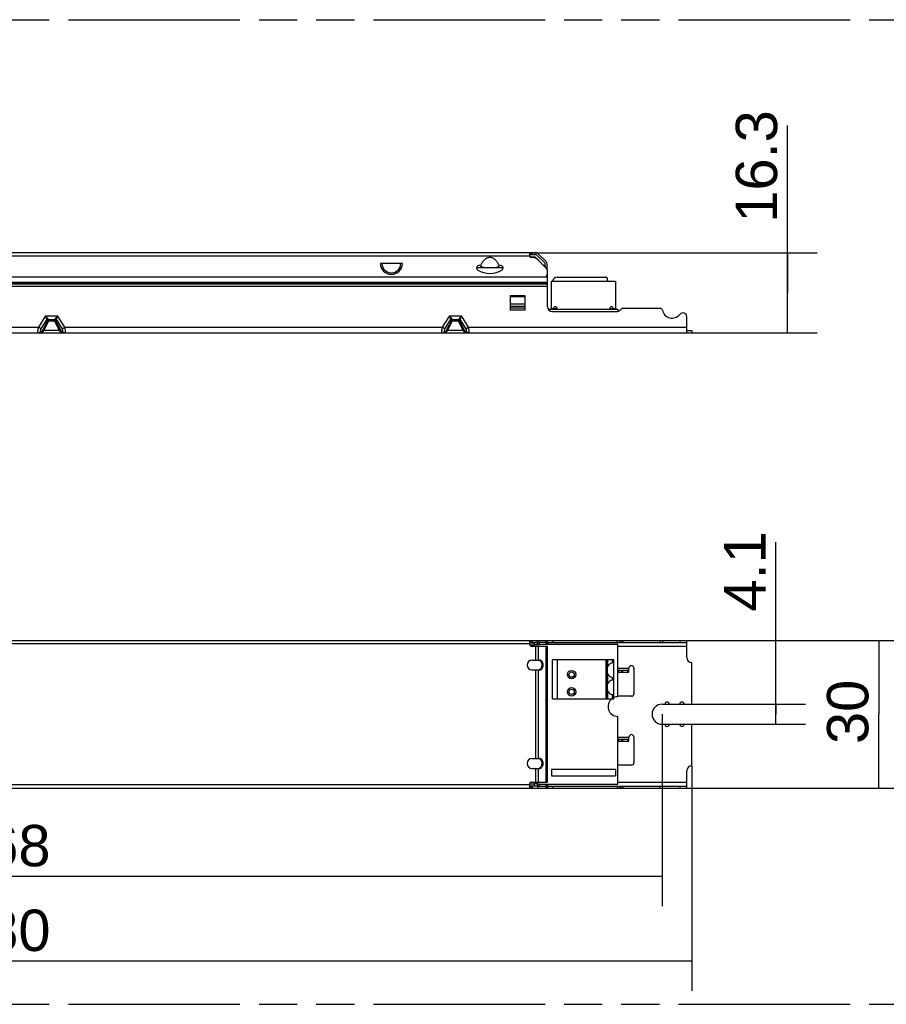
# Model space of a CAD drawing. Header units: millimetres. Extents: x 0 to 210, y 0 to 297.
# Tile 4 of 11: x 94 to 138, y 133 to 183. Entities that reach past the tile are written whole.
import ezdxf
from ezdxf.enums import TextEntityAlignment as Align

# ---------------------------------------------------------------- set-up
doc = ezdxf.new("R2010")
doc.units = ezdxf.units.MM
doc.header["$LTSCALE"] = 19.36
doc.linetypes.add('PHANTOM', pattern=[0.8, 0.45, -0.05, 0.1, -0.05, 0.1, -0.05])
doc.layers.get('0').update_dxf_attribs({"linetype": 'CONTINUOUS'})
doc.layers.add('DEFAULT_3', color=7, linetype='PHANTOM')
doc.layers.add('Z_DIM_2D', color=7, linetype='CONTINUOUS')
doc.styles.add('TEXTSTYLE_3', font='helveticaneueltw1g-ltcn.otf')
doc.dimstyles.new('DIMSTYLE_1', dxfattribs={"dimtxt": 2.1, "dimasz": 3.5, "dimexe": 1.5, "dimexo": 0, "dimgap": 0.525, "dimtad": 1, "dimdec": 3, "dimlfac": 4, "dimdsep": 46, "dimtxsty": 'TEXTSTYLE_3', "dimblk": '_FILLED', "dimblk1": '_FILLED', "dimblk2": '_FILLED', "dimcen": 0.09, "dimclrt": 5, "dimadec": 3, "dimazin": 2, "dimtp": 0.5, "dimtm": 0.5, "dimtfac": 1, "dimtdec": 3, "dimtofl": 0, "dimtmove": 0, "dimatfit": 3, "dimldrblk": '_FILLED', "dimfxl": 0, "dimtolj": 1, "dimarcsym": 0})
doc.dimstyles.new('DIMSTYLE_2', dxfattribs={"dimtxt": 2.1, "dimasz": 3.5, "dimexe": 1.5, "dimexo": 0, "dimgap": 0.525, "dimtad": 1, "dimdec": 3, "dimlfac": 4, "dimdsep": 46, "dimtxsty": 'TEXTSTYLE_3', "dimblk": '_FILLED', "dimblk1": '_FILLED', "dimblk2": '_FILLED', "dimcen": 0.09, "dimclrt": 5, "dimadec": 3, "dimazin": 2, "dimtp": 0.2, "dimtm": 0.2, "dimtfac": 1, "dimtdec": 3, "dimtofl": 0, "dimtmove": 0, "dimatfit": 3, "dimldrblk": '_FILLED', "dimfxl": 0, "dimtolj": 1, "dimarcsym": 0})
doc.dimstyles.new('DIMSTYLE_3', dxfattribs={"dimtxt": 2.1, "dimasz": 3.5, "dimexe": 1.5, "dimexo": 0, "dimgap": 0.525, "dimtad": 1, "dimdec": 3, "dimlfac": 4, "dimdsep": 46, "dimtxsty": 'TEXTSTYLE_3', "dimblk": '_FILLED', "dimblk1": '_FILLED', "dimblk2": '_FILLED', "dimcen": 0.09, "dimclrt": 5, "dimadec": 3, "dimazin": 2, "dimtp": 0.1, "dimtm": 0.1, "dimtfac": 1, "dimtdec": 3, "dimtofl": 0, "dimtmove": 0, "dimatfit": 3, "dimldrblk": '_FILLED', "dimfxl": 0, "dimtolj": 1, "dimarcsym": 0})

# ---------------------------------------------------------------- blocks, each defined once
blk = doc.blocks.new('*D2')
at = {"layer": 'Z_DIM_2D', "color": 2, "linetype": 'Continuous', "transparency": 16777216}
for p, q in [((58.241, 144.785), (58.241, 133.363)), ((128.241, 144.785), (128.241, 133.363)), ((58.241, 134.863), (93.241, 134.863)), ((128.241, 134.863), (93.241, 134.863))]:
    blk.add_line(p, q, dxfattribs=at)
at = {"layer": 'Z_DIM_2D', "color": 5, "linetype": 'Continuous', "transparency": 16777216, "style": 'TEXTSTYLE_3'}
blk.add_text('280', height=2.1, dxfattribs=at).set_placement((93.241, 135.388), align=Align.CENTER)
blk = doc.blocks.new('_FILLED')
at = {"color": 0, "linetype": 'ByBlock'}
blk.add_solid([(0, 0), (-1, 0.125), (-1, -0.125)], dxfattribs=at)
blk = doc.blocks.new('_NONE')
blk = doc.blocks.new('*D3')
at = {"layer": 'Z_DIM_2D', "color": 2, "linetype": 'Continuous', "transparency": 16777216}
for p, q in [((59.741, 147.41), (59.741, 137.664)), ((126.741, 147.41), (126.741, 137.664)), ((59.741, 139.164), (93.241, 139.164)), ((126.741, 139.164), (93.241, 139.164))]:
    blk.add_line(p, q, dxfattribs=at)
at = {"layer": 'Z_DIM_2D', "color": 5, "linetype": 'Continuous', "transparency": 16777216, "style": 'TEXTSTYLE_3'}
blk.add_text('268', height=2.1, dxfattribs=at).set_placement((93.241, 139.689), align=Align.CENTER)
blk = doc.blocks.new('*D4')
at = {"layer": 'Z_DIM_2D', "color": 2, "linetype": 'Continuous', "transparency": 16777216}
for p, q in [((127.634, 151.16), (139.231, 151.16)), ((137.731, 151.16), (137.731, 147.41)), ((137.731, 143.66), (137.731, 147.41)), ((127.634, 143.66), (139.231, 143.66))]:
    blk.add_line(p, q, dxfattribs=at)
at = {"layer": 'Z_DIM_2D', "color": 5, "linetype": 'Continuous', "transparency": 16777216, "style": 'TEXTSTYLE_3'}
blk.add_text('30', height=2.1, rotation=90, dxfattribs=at).set_placement((137.206, 147.53), align=Align.CENTER)
blk = doc.blocks.new('*D5')
at = {"layer": 'Z_DIM_2D', "color": 2, "linetype": 'Continuous', "transparency": 16777216}
for p, q in [((133.1, 168.812), (133.1, 177.308)), ((120.016, 170.849), (134.6, 170.849)), ((133.1, 170.849), (133.1, 168.812)), ((133.1, 166.774), (133.1, 168.812)), ((127.991, 166.774), (134.6, 166.774))]:
    blk.add_line(p, q, dxfattribs=at)
at = {"layer": 'Z_DIM_2D', "color": 5, "linetype": 'Continuous', "transparency": 16777216, "style": 'TEXTSTYLE_3'}
blk.add_text('16.3', height=2.1, rotation=90, dxfattribs=at).set_placement((132.575, 172.372))
blk = doc.blocks.new('*D6')
at = {"layer": 'Z_DIM_2D', "color": 2, "linetype": 'Continuous', "transparency": 16777216}
for p, q in [((132.51, 147.41), (132.51, 156.151)), ((128.241, 147.923), (134.01, 147.923)), ((132.51, 147.923), (132.51, 147.41)), ((132.51, 146.898), (132.51, 147.41)), ((128.241, 146.898), (134.01, 146.898))]:
    blk.add_line(p, q, dxfattribs=at)
at = {"layer": 'Z_DIM_2D', "color": 5, "linetype": 'Continuous', "transparency": 16777216, "style": 'TEXTSTYLE_3'}
blk.add_text('4.1', height=2.1, rotation=90, dxfattribs=at).set_placement((131.985, 152.625))

msp = doc.modelspace()

# ---------------------------------------------------------------- linework, layer by layer
at = {"color": 6, "linetype": 'Continuous'}
for p, q in [((66.15966, 170.8495), (120.32253, 170.8495)), ((120.01609, 170.6745), (120.01609, 170.8495)), ((120.01609, 170.7495), (120.32253, 170.7495)), ((120.15041, 170.5995), (120.09109, 170.5995)), ((120.37556, 170.72753), (120.77734, 170.32575)), ((120.44627, 170.79824), (120.84805, 170.39646)), ((113.54787, 170.2995), (112.43432, 170.2995)), ((117.50614, 170.18277), (117.50071, 170.18578)), ((117.51764, 170.17588), (117.50607, 170.18264)), ((118.47612, 170.18264), (118.46461, 170.17592)), ((118.48162, 170.18579), (118.47612, 170.18264)), ((118.48165, 170.18565), (118.47612, 170.18264)), ((120.43325, 170.48234), (120.87216, 170.04343)), ((120.79931, 170.12321), (120.79931, 170.27272)), ((120.89931, 170.00611), (120.89931, 170.27272)), ((120.81609, 169.5995), (65.66609, 169.5995)), ((120.91609, 169.7995), (120.91609, 169.93737)), ((65.56609, 151.16029), (120.91609, 151.16029)), ((120.01609, 150.93529), (120.01609, 151.16029)), ((120.01609, 151.06029), (120.49692, 151.06029)), ((120.85941, 151.06029), (120.91609, 151.06029)), ((120.91609, 151.16029), (120.91609, 151.06029)), ((120.09109, 150.86029), (120.89931, 150.86029)), ((120.89931, 150.86029), (120.89931, 143.96029)), ((120.12859, 150.16029), (120.52127, 150.16029)), ((120.12859, 149.66029), (120.52127, 149.66029)), ((120.12859, 145.16029), (120.52127, 145.16029)), ((120.12859, 144.66029), (120.52127, 144.66029)), ((65.56609, 143.66029), (120.91609, 143.66029)), ((120.01609, 143.66029), (120.01609, 143.88529)), ((120.49692, 143.76029), (120.01609, 143.76029)), ((120.09109, 143.96029), (120.89931, 143.96029)), ((120.91609, 143.76029), (120.89706, 143.76029)), ((120.91609, 143.76029), (120.91609, 143.66029))]:
    msp.add_line(p, q, dxfattribs=at)
at = {"color": 9, "linetype": 'Continuous'}
for p, q in [((120.01609, 170.6745), (66.46609, 170.6745)), ((120.09109, 170.8495), (120.09109, 170.7495)), ((120.47257, 170.44302), (120.48581, 170.44302)), ((120.49692, 170.42559), (120.49, 170.42559)), ((65.56609, 169.3495), (120.91609, 169.3495)), ((120.91609, 169.27879), (65.56609, 169.27879)), ((65.56609, 169.26666), (120.91609, 169.26666)), ((120.91609, 169.12524), (65.56609, 169.12524)), ((119.01609, 168.6745), (119.76609, 168.6745)), ((119.76609, 168.6098), (119.01609, 168.6098)), ((119.01609, 168.24263), (119.76609, 168.24263)), ((119.76609, 168.1195), (119.01609, 168.1195)), ((119.01609, 168.0445), (119.76609, 168.0445)), ((95.43447, 167.637), (95.07338, 167.0745)), ((95.43447, 167.637), (96.04772, 167.637)), ((95.57321, 167.47542), (95.43447, 167.637)), ((95.43447, 167.637), (95.4955, 167.43296)), ((96.04772, 167.637), (95.90898, 167.47542)), ((95.98668, 167.43296), (96.04772, 167.637)), ((96.40881, 167.0745), (96.04772, 167.637)), ((115.93447, 167.637), (115.57338, 167.0745)), ((115.93447, 167.637), (116.54772, 167.637)), ((116.07321, 167.47542), (115.93447, 167.637)), ((115.93447, 167.637), (115.9955, 167.43296)), ((116.54772, 167.637), (116.40898, 167.47542)), ((116.48668, 167.43296), (116.54772, 167.637)), ((116.90881, 167.0745), (116.54772, 167.637)), ((119.76609, 167.9245), (119.01609, 167.9245)), ((70.90881, 167.0745), (95.07338, 167.0745)), ((95.20936, 166.98721), (95.07338, 167.0745)), ((95.20936, 166.98721), (95.4955, 167.43296)), ((95.53711, 167.40597), (95.29062, 166.9222)), ((95.34889, 166.9042), (95.59534, 167.38788)), ((95.53415, 167.41188), (95.53969, 167.41188)), ((95.59534, 167.38788), (95.88685, 167.38788)), ((95.61139, 167.462), (95.60622, 167.46172)), ((95.87079, 167.462), (95.87182, 167.46172)), ((95.88685, 167.38788), (96.13329, 166.90421)), ((95.9425, 167.41188), (95.94803, 167.41188)), ((95.94512, 167.40588), (96.19157, 166.9222)), ((95.98668, 167.43296), (96.27283, 166.98721)), ((96.27283, 166.98721), (96.40881, 167.0745)), ((96.40881, 167.0745), (115.57338, 167.0745)), ((115.70936, 166.98721), (115.57338, 167.0745)), ((115.70936, 166.98721), (115.9955, 167.43296)), ((116.03711, 167.40597), (115.79062, 166.9222)), ((115.84889, 166.9042), (116.09534, 167.38788)), ((116.03415, 167.41188), (116.03969, 167.41188)), ((116.09534, 167.38788), (116.38685, 167.38788)), ((116.11139, 167.462), (116.10622, 167.46172)), ((116.37079, 167.462), (116.37182, 167.46172)), ((116.38685, 167.38788), (116.63329, 166.90421)), ((116.4425, 167.41188), (116.44803, 167.41188)), ((116.44512, 167.40588), (116.69157, 166.9222)), ((116.48668, 167.43296), (116.77283, 166.98721)), ((116.77283, 166.98721), (116.90881, 167.0745)), ((116.90881, 167.0745), (127.99109, 167.0745)), ((95.19089, 166.86221), (95.26436, 166.86221)), ((96.13329, 166.90421), (95.34889, 166.9042)), ((96.2913, 166.86221), (96.21782, 166.86223)), ((115.69089, 166.86221), (115.76436, 166.86221)), ((116.63329, 166.90421), (115.84889, 166.9042)), ((116.7913, 166.86221), (116.71782, 166.86223)), ((120.09109, 151.16029), (120.09109, 151.06029)), ((120.15041, 151.06029), (120.15041, 151.16029)), ((120.38754, 151.05097), (120.38754, 150.95135)), ((120.43325, 151.16029), (120.43325, 151.06029)), ((120.84287, 150.96029), (120.84287, 151.06029)), ((120.87216, 151.06029), (120.87216, 151.16029)), ((121.16609, 151.16029), (121.16609, 151.06029)), ((124.47682, 151.06029), (124.47682, 151.16029)), ((124.56521, 151.16029), (124.56521, 151.06029)), ((124.65448, 151.06029), (124.65448, 151.16029)), ((124.74287, 151.16029), (124.74287, 151.06029)), ((126.62872, 151.06029), (126.62872, 151.16029)), ((126.7512, 151.16029), (126.7512, 151.06029)), ((127.63395, 151.16029), (127.63395, 151.06029)), ((120.01609, 150.98529), (66.46609, 150.98529)), ((120.32253, 150.16029), (120.32253, 150.86029)), ((120.44627, 150.86029), (120.44627, 150.16029)), ((120.84805, 143.96029), (120.84805, 150.86029)), ((124.49109, 150.86029), (127.99109, 150.86029)), ((121.41609, 150.17279), (121.41609, 148.19779)), ((123.89109, 148.19779), (123.89109, 150.17279)), ((123.96306, 150.17279), (123.96306, 149.8295)), ((124.21787, 150.01557), (124.21787, 150.17279)), ((120.32253, 145.16029), (120.32253, 149.66029)), ((120.44627, 149.66029), (120.44627, 145.16029)), ((124.49109, 149.74779), (125.05359, 149.74779)), ((124.68417, 149.54779), (124.68417, 149.64779)), ((124.72948, 149.64779), (124.72948, 149.54779)), ((125.00359, 149.54779), (125.00359, 149.64779)), ((123.96306, 149.46608), (123.96306, 148.9545)), ((124.21787, 149.14057), (124.21787, 149.28001)), ((123.96306, 148.59108), (123.96306, 148.19779)), ((124.21787, 148.19779), (124.21787, 148.40501)), ((124.49109, 146.24779), (125.05359, 146.24779)), ((124.68417, 146.04779), (124.68417, 146.14779)), ((124.72948, 146.14779), (124.72948, 146.04779)), ((125.00359, 146.04779), (125.00359, 146.14779)), ((120.32253, 143.96029), (120.32253, 144.66029)), ((120.44627, 144.66029), (120.44627, 143.96029)), ((66.46609, 143.83529), (120.01609, 143.83529)), ((120.09109, 143.76029), (120.09109, 143.66029)), ((120.15041, 143.66029), (120.15041, 143.76029)), ((120.38754, 143.86924), (120.38754, 143.76962)), ((120.43325, 143.76029), (120.43325, 143.66029)), ((120.84287, 143.76029), (120.84287, 143.86029)), ((120.87216, 143.66029), (120.87216, 143.76029)), ((121.16609, 143.76029), (121.16609, 143.66029)), ((124.47682, 143.66029), (124.47682, 143.76029)), ((124.49109, 143.96029), (127.99109, 143.96029)), ((124.56521, 143.76029), (124.56521, 143.66029)), ((124.65448, 143.66029), (124.65448, 143.76029)), ((124.74287, 143.76029), (124.74287, 143.66029)), ((126.62872, 143.66029), (126.62872, 143.76029)), ((126.7512, 143.66029), (126.7512, 143.76029)), ((127.63395, 143.76029), (127.63395, 143.66029))]:
    msp.add_line(p, q, dxfattribs=at)
at = {"color": 7, "linetype": 'Continuous'}
for p, q in [((120.02615, 170.637), (120.25193, 170.637)), ((120.38754, 170.54092), (120.48581, 170.44302)), ((117.31843, 170.0995), (118.66377, 170.0995)), ((120.48581, 170.44302), (120.49692, 170.42559)), ((120.49692, 170.42559), (120.84287, 170.07964)), ((120.91609, 168.112), (120.91609, 169.7995)), ((121.41609, 169.5995), (123.89109, 169.5995)), ((123.94109, 169.5495), (123.94109, 169.48057)), ((121.11609, 169.3995), (124.3661, 169.3995)), ((121.11609, 167.9995), (121.11609, 169.3995)), ((123.96306, 169.42753), (123.99109, 169.3995)), ((124.3661, 169.3995), (124.3661, 167.9995)), ((119.01609, 168.6745), (119.01609, 167.9245)), ((119.76609, 168.6745), (119.76609, 167.9245)), ((124.74287, 168.0245), (126.62872, 168.0245)), ((120.9499, 167.987), (124.49109, 167.987)), ((121.41609, 167.9995), (121.11609, 167.9995)), ((121.16609, 167.862), (124.47682, 167.862)), ((121.41609, 167.987), (121.41609, 167.9995)), ((124.3661, 167.9995), (124.06609, 167.9995)), ((124.06609, 167.9995), (124.06609, 167.987)), ((124.49109, 167.987), (124.49109, 167.862)), ((124.56521, 167.89861), (124.65448, 167.98789)), ((127.99109, 166.7745), (127.99109, 167.59149)), ((95.61139, 167.462), (95.87079, 167.462)), ((116.11139, 167.462), (116.37079, 167.462)), ((58.24109, 166.7745), (128.24109, 166.7745)), ((128.24109, 166.8745), (127.99109, 166.8745)), ((128.24109, 166.8745), (128.24109, 166.7745)), ((120.01609, 151.04256), (120.25193, 151.04256)), ((120.25193, 150.94294), (120.25193, 151.04256)), ((120.48581, 151.05953), (120.38754, 151.05097)), ((120.48581, 150.95991), (120.48581, 151.05953)), ((120.85941, 151.06029), (120.49692, 151.06029)), ((120.49692, 151.06029), (120.49692, 150.96029)), ((120.91609, 151.16029), (127.99109, 151.16029)), ((120.91609, 151.06029), (127.99109, 151.06029)), ((120.91609, 151.06029), (120.91609, 150.96029)), ((127.99109, 150.28529), (127.99109, 151.16029)), ((120.01609, 150.94294), (120.25193, 150.94294)), ((120.38754, 150.95135), (120.48581, 150.95991)), ((120.48581, 150.96029), (124.49109, 150.96029)), ((124.49109, 148.29779), (124.49109, 150.96029)), ((124.29109, 150.17279), (121.16609, 150.17279)), ((121.16609, 148.19779), (121.16609, 150.17279)), ((123.94109, 150.17279), (123.94109, 148.19779)), ((124.29109, 148.19779), (124.29109, 150.17279)), ((128.24109, 147.92279), (128.24109, 150.03529)), ((124.49109, 149.64779), (125.05359, 149.64779)), ((124.49109, 149.54779), (125.05359, 149.54779)), ((124.52859, 149.64779), (124.52859, 149.54779)), ((125.05359, 149.54779), (125.05359, 149.74779)), ((125.30359, 149.74779), (125.30359, 148.44779)), ((121.16609, 148.19779), (124.29109, 148.19779)), ((125.17859, 148.32279), (124.49109, 148.32279)), ((126.74109, 147.92279), (128.24109, 147.92279)), ((124.49109, 143.86029), (124.49109, 147.29779)), ((126.74109, 146.89779), (128.24109, 146.89779)), ((128.24109, 144.78529), (128.24109, 146.89779)), ((124.49109, 146.14779), (125.05359, 146.14779)), ((124.49109, 146.04779), (125.05359, 146.04779)), ((124.52859, 146.14779), (124.52859, 146.04779)), ((125.05359, 146.04779), (125.05359, 146.24779)), ((125.30359, 146.24779), (125.30359, 144.94779)), ((124.3661, 144.61059), (121.11609, 144.61059)), ((121.11609, 144.61059), (121.11609, 144.28499)), ((124.3661, 144.61059), (124.3661, 144.28499)), ((125.17859, 144.82279), (124.49109, 144.82279)), ((127.99109, 143.66029), (127.99109, 144.53529)), ((121.11609, 144.28499), (124.3661, 144.28499)), ((120.01609, 143.87764), (120.25193, 143.87764)), ((120.01609, 143.77802), (120.25193, 143.77802)), ((120.25193, 143.77802), (120.25193, 143.87764)), ((120.48581, 143.86067), (120.38754, 143.86924)), ((120.38754, 143.76962), (120.48581, 143.76105)), ((120.48581, 143.76105), (120.48581, 143.86067)), ((120.48581, 143.86029), (124.49109, 143.86029)), ((120.49692, 143.86029), (120.49692, 143.76029)), ((120.49692, 143.76029), (120.89706, 143.76029)), ((120.91609, 143.86029), (120.91609, 143.76029)), ((120.91609, 143.76029), (127.99109, 143.76029)), ((120.91609, 143.66029), (127.99109, 143.66029))]:
    msp.add_line(p, q, dxfattribs=at)
for centre, radius in [((122.14109, 149.42279), 0.2125), ((122.14109, 149.42279), 0.1375), ((122.14109, 148.54779), 0.2125), ((122.14109, 148.54779), 0.1375)]:
    msp.add_circle(centre, radius, dxfattribs=at)
at = {"color": 6, "linetype": 'Continuous'}
for centre, radius, start, end in [((120.09109, 170.6745), 0.075, 180, 270), ((120.15041, 170.1995), 0.4, 45, 90), ((120.32253, 170.6745), 0.175, 45, 90), ((120.32253, 170.6745), 0.075, 45, 90), ((117.44109, 170.07585), 0.125, 80.135822, 239.228403), ((117.4408, 170.07442), 0.12646, 73.226738, 80.119088), ((117.43999, 170.07197), 0.12904, 64.168833, 73.19646), ((117.43942, 170.07069), 0.13044, 61.960612, 64.184286), ((117.99128, 171.00001), 0.95054, 240.113145, 251.328664), ((117.99114, 170.99945), 0.94994, 288.668991, 299.895936), ((118.54109, 170.07585), 0.125, 318.68872, 118.395872), ((120.72431, 170.27272), 0.075, 0, 45), ((120.72431, 170.27272), 0.175, 0, 45), ((120.76609, 169.93737), 0.15, 0, 45), ((117.99109, 170.9995), 1.2, 239.227675, 300.808561), ((118.53955, 170.07741), 0.12719, 301.352061, 318.619703), ((120.66609, 169.7995), 0.25, 306.869898, 359.999973), ((120.09109, 150.93529), 0.075, 180, 270), ((120.12859, 149.91029), 0.25, 90, 270), ((120.44983, 150.03024), 0.13011, 73.243965, 81.459434), ((120.12859, 144.91029), 0.25, 90, 270), ((120.44983, 145.03024), 0.13011, 73.243965, 81.459434), ((120.09109, 143.88529), 0.075, 90, 180)]:
    msp.add_arc(centre, radius, start, end, dxfattribs=at)
at = {"color": 7, "linetype": 'Continuous'}
for centre, radius, start, end in [((120.03269, 170.18382), 0.50343, 45.18115, 64.183133), ((120.66609, 169.90287), 0.25, 33.502394, 45), ((121.41609, 169.3495), 0.25, 90, 168.461557), ((123.89109, 169.5495), 0.05, 0, 90), ((124.01609, 169.48057), 0.075, 180, 225), ((121.16609, 168.112), 0.25, 180, 270), ((121.31609, 167.9995), 0.1, 0, 180), ((124.16609, 167.9995), 0.1, 0, 180), ((124.74287, 167.8995), 0.125, 90, 135), ((126.62872, 167.8995), 0.125, 11.536959, 90), ((124.47682, 167.987), 0.125, 270, 315), ((127.24109, 168.0245), 0.5, 191.536959, 321.786789), ((127.79109, 167.59149), 0.2, 0, 141.786789), ((120.49696, 150.97833), 0.08197, 90.02283, 97.813928), ((120.49693, 150.79763), 0.16266, 90.003029, 93.919937), ((128.24109, 150.28529), 0.25, 180, 270), ((125.17859, 149.74779), 0.125, 0, 180), ((124.4911, 147.79779), 0.5, 127.025736, 269.999652), ((124.4911, 147.79779), 0.5, 90.000348, 113.599991), ((125.17859, 148.44779), 0.125, 270, 360), ((126.99109, 147.92279), 0.10711, 0, 180), ((127.74109, 147.92279), 0.10711, 0, 180), ((126.74109, 147.41029), 0.5125, 90, 270), ((126.99109, 146.89779), 0.10711, 180, 360), ((127.74109, 146.89779), 0.10711, 180, 360), ((125.17859, 146.24779), 0.125, 0, 180), ((125.17859, 144.94779), 0.125, 270, 360), ((128.24109, 144.53529), 0.25, 90, 180), ((120.49693, 144.02295), 0.16266, 266.080063, 269.996971), ((120.49696, 143.84226), 0.08197, 262.186072, 269.97717)]:
    msp.add_arc(centre, radius, start, end, dxfattribs=at)
at = {"color": 9, "linetype": 'Continuous'}
for centre, radius, start, end in [((112.99109, 170.2995), 0.55678, 180, 360), ((112.99109, 170.2995), 0.47724, 180, 360), ((94.95235, 167.47037), 0.64826, 352.689654, 354.823442), ((95.61132, 167.39567), 0.06633, 94.362275, 103.727517), ((95.60837, 167.40763), 0.05422, 87.789508, 92.209638), ((95.8738, 167.4081), 0.05375, 87.823362, 92.226507), ((115.45235, 167.47037), 0.64826, 352.689654, 354.823442), ((116.11132, 167.39567), 0.06633, 94.362275, 103.727517), ((116.10837, 167.40763), 0.05422, 87.789508, 92.209638), ((116.3738, 167.4081), 0.05375, 87.823362, 92.226507)]:
    msp.add_arc(centre, radius, start, end, dxfattribs=at)
at = {"color": 7, "linetype": 'Continuous'}
for centre, major_axis, start_param, end_param in [((124.29109, 149.64779), (0.375, 0), 1.76732106, 2.63572566), ((124.29109, 149.64779), (0.375, 0), -2.63572566, -1.76732106), ((124.29109, 148.77279), (0, 0.375), 0.19652473, 1.06492934), ((124.29109, 148.77279), (0.375, 0), -2.63572566, -1.76732106)]:
    msp.add_ellipse(centre, major_axis=major_axis, ratio=1, start_param=start_param, end_param=end_param, dxfattribs=at)
at = {"color": 6, "linetype": 'Continuous'}
for points, knots in [([(118.47612, 170.18264), (118.45105, 170.23293), (118.39561, 170.33101), (118.29146, 170.46429), (118.15926, 170.57155), (117.99117, 170.61969), (117.82306, 170.57163), (117.69084, 170.4644), (117.58666, 170.33114), (117.5312, 170.23306), (117.50614, 170.18277)], [0, 0, 0, 0, 0.12540247, 0.25071018, 0.37571234, 0.50000094, 0.62428866, 0.74928995, 0.87459676, 1, 1, 1, 1]), ([(120.48734, 150.15482), (120.50771, 150.14869), (120.54796, 150.12485), (120.59245, 150.06716), (120.62088, 149.99312), (120.63064, 149.91041), (120.62093, 149.8277), (120.59256, 149.75362), (120.54812, 149.69587), (120.50788, 149.67197), (120.48751, 149.66581)], [0, 0, 0, 0, 0.10673591, 0.22661001, 0.35942508, 0.49994068, 0.64046711, 0.77331312, 0.89322979, 1, 1, 1, 1]), ([(120.52127, 149.66029), (120.5447, 149.66029), (120.59501, 149.67551), (120.65263, 149.73375), (120.68963, 149.81564), (120.70241, 149.91029), (120.68963, 150.00494), (120.65263, 150.08683), (120.59501, 150.14508), (120.5447, 150.16029), (120.52127, 150.16029)], [0, 0, 0, 0, 0.10473489, 0.22232752, 0.35601406, 0.49999826, 0.64398154, 0.77766787, 0.89526289, 1, 1, 1, 1]), ([(120.48734, 145.15482), (120.50771, 145.14869), (120.54796, 145.12485), (120.59245, 145.06716), (120.62088, 144.99312), (120.63064, 144.91041), (120.62093, 144.8277), (120.59256, 144.75362), (120.54812, 144.69587), (120.50788, 144.67197), (120.48751, 144.66581)], [0, 0, 0, 0, 0.10673591, 0.22661001, 0.35942508, 0.49994068, 0.64046711, 0.77331312, 0.89322979, 1, 1, 1, 1]), ([(120.52127, 144.66029), (120.5447, 144.66029), (120.59501, 144.67551), (120.65263, 144.73375), (120.68963, 144.81564), (120.70241, 144.91029), (120.68963, 145.00494), (120.65263, 145.08683), (120.59501, 145.14508), (120.5447, 145.16029), (120.52127, 145.16029)], [0, 0, 0, 0, 0.10473489, 0.22232752, 0.35601406, 0.49999826, 0.64398154, 0.77766787, 0.89526289, 1, 1, 1, 1])]:
    msp.add_open_spline(points, degree=3, knots=knots, dxfattribs=at)
at = {"color": 9, "linetype": 'Continuous'}
for points, knots in [([(95.07338, 167.0745), (95.06307, 167.03654), (95.04708, 166.96567), (95.03657, 166.89363), (95.03466, 166.86042)], [0, 0, 0, 0, 0.54178844, 1, 1, 1, 1]), ([(95.4955, 167.43296), (95.50921, 167.45096), (95.53629, 167.46929), (95.56586, 167.47482), (95.57321, 167.47542)], [0, 0, 0, 0, 0.75429519, 1, 1, 1, 1]), ([(95.4955, 167.43296), (95.49911, 167.42636), (95.51051, 167.41457), (95.52638, 167.41188), (95.53415, 167.41188)], [0, 0, 0, 0, 0.4916898, 1, 1, 1, 1]), ([(95.53415, 167.41188), (95.54123, 167.42559), (95.56148, 167.44984), (95.5915, 167.46078), (95.60628, 167.46181)], [0, 0, 0, 0, 0.510113, 1, 1, 1, 1]), ([(95.59534, 167.38788), (95.58444, 167.39307), (95.56559, 167.40064), (95.54541, 167.40608), (95.53706, 167.40588)], [0, 0, 0, 0, 0.59104439, 1, 1, 1, 1]), ([(95.59559, 167.4601), (95.58977, 167.45869), (95.56618, 167.44961), (95.5479, 167.42912), (95.53969, 167.41188)], [0, 0, 0, 0, 0.23855401, 1, 1, 1, 1]), ([(95.59797, 167.41188), (95.58731, 167.41474), (95.56781, 167.4179), (95.54754, 167.4155), (95.53969, 167.41188)], [0, 0, 0, 0, 0.56068317, 1, 1, 1, 1]), ([(95.57321, 167.47542), (95.57525, 167.47302), (95.58604, 167.46407), (95.60077, 167.46206), (95.61139, 167.462)], [0, 0, 0, 0, 0.22870702, 1, 1, 1, 1]), ([(95.59797, 167.41188), (95.59902, 167.42368), (95.60086, 167.43944), (95.60564, 167.45564), (95.60865, 167.46108), (95.61046, 167.46181)], [0, 0, 0, 0, 0.68044112, 0.8877425, 1, 1, 1, 1]), ([(95.61046, 167.46181), (95.61062, 167.46186), (95.6109, 167.46199), (95.61125, 167.46198), (95.61136, 167.4619)], [0, 0, 0, 0, 0.55991918, 1, 1, 1, 1]), ([(95.87079, 167.462), (95.87465, 167.46202), (95.88815, 167.46275), (95.90266, 167.46789), (95.90898, 167.47542)], [0, 0, 0, 0, 0.28216537, 1, 1, 1, 1]), ([(95.87171, 167.46181), (95.87353, 167.46109), (95.87654, 167.45565), (95.88133, 167.43946), (95.88317, 167.42369), (95.88422, 167.41188)], [0, 0, 0, 0, 0.11223873, 0.31943285, 1, 1, 1, 1]), ([(95.94804, 167.41188), (95.94096, 167.4256), (95.92068, 167.44986), (95.89063, 167.46079), (95.87584, 167.46181)], [0, 0, 0, 0, 0.51013508, 1, 1, 1, 1]), ([(95.9425, 167.41188), (95.93603, 167.42545), (95.91791, 167.4494), (95.88953, 167.46079), (95.87584, 167.46181)], [0, 0, 0, 0, 0.52266617, 1, 1, 1, 1]), ([(95.88422, 167.41188), (95.89488, 167.41474), (95.91438, 167.4179), (95.93465, 167.4155), (95.9425, 167.41188)], [0, 0, 0, 0, 0.56068856, 1, 1, 1, 1]), ([(95.94512, 167.40588), (95.93677, 167.40608), (95.9166, 167.40064), (95.89775, 167.39306), (95.88685, 167.38788)], [0, 0, 0, 0, 0.40895315, 1, 1, 1, 1]), ([(95.94803, 167.41188), (95.95581, 167.41197), (95.97166, 167.41453), (95.98313, 167.42633), (95.98668, 167.43296)], [0, 0, 0, 0, 0.50830389, 1, 1, 1, 1]), ([(96.44558, 166.88501), (96.44415, 166.89933), (96.43572, 166.96318), (96.42192, 167.02627), (96.40881, 167.0745)], [0, 0, 0, 0, 0.22363037, 1, 1, 1, 1]), ([(115.57338, 167.0745), (115.56307, 167.03654), (115.54708, 166.96567), (115.53657, 166.89363), (115.53466, 166.86042)], [0, 0, 0, 0, 0.54178844, 1, 1, 1, 1]), ([(115.9955, 167.43296), (116.00921, 167.45096), (116.03629, 167.46929), (116.06586, 167.47482), (116.07321, 167.47542)], [0, 0, 0, 0, 0.75429519, 1, 1, 1, 1]), ([(115.9955, 167.43296), (115.99911, 167.42636), (116.01051, 167.41457), (116.02638, 167.41188), (116.03415, 167.41188)], [0, 0, 0, 0, 0.4916898, 1, 1, 1, 1]), ([(116.03415, 167.41188), (116.04123, 167.42559), (116.06148, 167.44984), (116.0915, 167.46078), (116.10628, 167.46181)], [0, 0, 0, 0, 0.510113, 1, 1, 1, 1]), ([(116.09534, 167.38788), (116.08444, 167.39307), (116.06559, 167.40064), (116.04541, 167.40608), (116.03706, 167.40588)], [0, 0, 0, 0, 0.59104439, 1, 1, 1, 1]), ([(116.09559, 167.4601), (116.08977, 167.45869), (116.06618, 167.44961), (116.0479, 167.42912), (116.03969, 167.41188)], [0, 0, 0, 0, 0.23855401, 1, 1, 1, 1]), ([(116.09797, 167.41188), (116.08731, 167.41474), (116.06781, 167.4179), (116.04754, 167.4155), (116.03969, 167.41188)], [0, 0, 0, 0, 0.56068317, 1, 1, 1, 1]), ([(116.07321, 167.47542), (116.07525, 167.47302), (116.08604, 167.46407), (116.10077, 167.46206), (116.11139, 167.462)], [0, 0, 0, 0, 0.22870702, 1, 1, 1, 1]), ([(116.09797, 167.41188), (116.09902, 167.42368), (116.10086, 167.43944), (116.10564, 167.45564), (116.10865, 167.46108), (116.11046, 167.46181)], [0, 0, 0, 0, 0.68044112, 0.8877425, 1, 1, 1, 1]), ([(116.11046, 167.46181), (116.11062, 167.46186), (116.1109, 167.46199), (116.11125, 167.46198), (116.11136, 167.4619)], [0, 0, 0, 0, 0.55991918, 1, 1, 1, 1]), ([(116.37079, 167.462), (116.37465, 167.46202), (116.38815, 167.46275), (116.40266, 167.46789), (116.40898, 167.47542)], [0, 0, 0, 0, 0.28216537, 1, 1, 1, 1]), ([(116.37171, 167.46181), (116.37353, 167.46109), (116.37654, 167.45565), (116.38133, 167.43946), (116.38317, 167.42369), (116.38422, 167.41188)], [0, 0, 0, 0, 0.11223873, 0.31943285, 1, 1, 1, 1]), ([(116.44804, 167.41188), (116.44096, 167.4256), (116.42068, 167.44986), (116.39063, 167.46079), (116.37584, 167.46181)], [0, 0, 0, 0, 0.51013508, 1, 1, 1, 1]), ([(116.4425, 167.41188), (116.43603, 167.42545), (116.41791, 167.4494), (116.38953, 167.46079), (116.37584, 167.46181)], [0, 0, 0, 0, 0.52266617, 1, 1, 1, 1]), ([(116.38422, 167.41188), (116.39488, 167.41474), (116.41438, 167.4179), (116.43465, 167.4155), (116.4425, 167.41188)], [0, 0, 0, 0, 0.56068856, 1, 1, 1, 1]), ([(116.44512, 167.40588), (116.43677, 167.40608), (116.4166, 167.40064), (116.39775, 167.39306), (116.38685, 167.38788)], [0, 0, 0, 0, 0.40895315, 1, 1, 1, 1]), ([(116.44803, 167.41188), (116.45581, 167.41197), (116.47166, 167.41453), (116.48313, 167.42633), (116.48668, 167.43296)], [0, 0, 0, 0, 0.50830389, 1, 1, 1, 1]), ([(116.94558, 166.88501), (116.94415, 166.89933), (116.93572, 166.96318), (116.92192, 167.02627), (116.90881, 167.0745)], [0, 0, 0, 0, 0.22363037, 1, 1, 1, 1]), ([(95.03466, 166.86042), (95.03395, 166.8482), (95.03386, 166.82613), (95.03532, 166.79794), (95.04556, 166.7745), (95.05491, 166.7745)], [0, 0, 0, 0, 0.3985031, 0.69539699, 1, 1, 1, 1]), ([(95.05491, 166.7745), (95.08247, 166.7745), (95.13954, 166.79213), (95.17783, 166.8369), (95.19089, 166.86221)], [0, 0, 0, 0, 0.49186862, 1, 1, 1, 1]), ([(95.20936, 166.98721), (95.20016, 166.97288), (95.18465, 166.9452), (95.17138, 166.90977), (95.16922, 166.88523), (95.172, 166.8719), (95.1802, 166.86341), (95.18738, 166.86221), (95.19089, 166.86221)], [0, 0, 0, 0, 0.35157583, 0.65531305, 0.77054655, 0.85765507, 0.92757826, 1, 1, 1, 1]), ([(95.26436, 166.86221), (95.26045, 166.84869), (95.25129, 166.82497), (95.22952, 166.79072), (95.2037, 166.7745), (95.18802, 166.7745)], [0, 0, 0, 0, 0.34498166, 0.6157846, 1, 1, 1, 1]), ([(95.18802, 166.7745), (95.21395, 166.77451), (95.27052, 166.79118), (95.30911, 166.83573), (95.32264, 166.86221)], [0, 0, 0, 0, 0.46575331, 1, 1, 1, 1]), ([(95.29062, 166.9222), (95.28805, 166.91717), (95.2784, 166.89759), (95.26981, 166.87745), (95.26436, 166.86221)], [0, 0, 0, 0, 0.25876692, 1, 1, 1, 1]), ([(95.26436, 166.86221), (95.27221, 166.86584), (95.29248, 166.86823), (95.31199, 166.86507), (95.32264, 166.86221)], [0, 0, 0, 0, 0.43931595, 1, 1, 1, 1]), ([(95.29062, 166.9222), (95.29897, 166.92241), (95.31915, 166.91697), (95.33799, 166.90939), (95.3489, 166.90421)], [0, 0, 0, 0, 0.40895621, 1, 1, 1, 1]), ([(95.32264, 166.86221), (95.32442, 166.8657), (95.33232, 166.88022), (95.34148, 166.89402), (95.3489, 166.90421)], [0, 0, 0, 0, 0.23722373, 1, 1, 1, 1]), ([(96.19157, 166.9222), (96.18322, 166.92241), (96.16304, 166.91697), (96.14419, 166.90939), (96.13329, 166.90421)], [0, 0, 0, 0, 0.40895478, 1, 1, 1, 1]), ([(96.13329, 166.90421), (96.13584, 166.90071), (96.14535, 166.88721), (96.15401, 166.87307), (96.15955, 166.86221)], [0, 0, 0, 0, 0.26166886, 1, 1, 1, 1]), ([(96.21783, 166.86221), (96.21422, 166.86388), (96.19506, 166.8691), (96.17468, 166.86627), (96.15955, 166.86221)], [0, 0, 0, 0, 0.20228237, 1, 1, 1, 1]), ([(96.15955, 166.86221), (96.17308, 166.83573), (96.21166, 166.79118), (96.26824, 166.77451), (96.29416, 166.7745)], [0, 0, 0, 0, 0.53424688, 1, 1, 1, 1]), ([(96.21782, 166.86223), (96.21606, 166.86716), (96.2083, 166.88757), (96.1991, 166.90742), (96.19157, 166.9222)], [0, 0, 0, 0, 0.23997109, 1, 1, 1, 1]), ([(96.29416, 166.7745), (96.27849, 166.7745), (96.25266, 166.79073), (96.23089, 166.82498), (96.22173, 166.84871), (96.21782, 166.86223)], [0, 0, 0, 0, 0.38419992, 0.65500418, 1, 1, 1, 1]), ([(96.2913, 166.86221), (96.29481, 166.86221), (96.30198, 166.86341), (96.31019, 166.8719), (96.31297, 166.88523), (96.31081, 166.90977), (96.29754, 166.9452), (96.28203, 166.97288), (96.27283, 166.98721)], [0, 0, 0, 0, 0.07242138, 0.14234474, 0.22945242, 0.3446863, 0.64842362, 1, 1, 1, 1]), ([(96.42728, 166.7745), (96.39995, 166.7745), (96.3429, 166.79195), (96.30447, 166.83669), (96.2913, 166.86221)], [0, 0, 0, 0, 0.48760747, 1, 1, 1, 1]), ([(96.42728, 166.7745), (96.43871, 166.7745), (96.4484, 166.80635), (96.44855, 166.84105), (96.44712, 166.86949), (96.44558, 166.88501)], [0, 0, 0, 0, 0.29507719, 0.59729843, 1, 1, 1, 1]), ([(115.53466, 166.86042), (115.53395, 166.8482), (115.53386, 166.82613), (115.53532, 166.79794), (115.54556, 166.7745), (115.55491, 166.7745)], [0, 0, 0, 0, 0.3985031, 0.69539699, 1, 1, 1, 1]), ([(115.55491, 166.7745), (115.58247, 166.7745), (115.63954, 166.79213), (115.67783, 166.8369), (115.69089, 166.86221)], [0, 0, 0, 0, 0.49186862, 1, 1, 1, 1]), ([(115.70936, 166.98721), (115.70016, 166.97288), (115.68465, 166.9452), (115.67138, 166.90977), (115.66922, 166.88523), (115.672, 166.8719), (115.6802, 166.86341), (115.68738, 166.86221), (115.69089, 166.86221)], [0, 0, 0, 0, 0.35157583, 0.65531305, 0.77054655, 0.85765507, 0.92757826, 1, 1, 1, 1]), ([(115.76436, 166.86221), (115.76045, 166.84869), (115.75129, 166.82497), (115.72952, 166.79072), (115.7037, 166.7745), (115.68802, 166.7745)], [0, 0, 0, 0, 0.34498166, 0.6157846, 1, 1, 1, 1]), ([(115.68802, 166.7745), (115.71395, 166.77451), (115.77052, 166.79118), (115.80911, 166.83573), (115.82264, 166.86221)], [0, 0, 0, 0, 0.46575331, 1, 1, 1, 1]), ([(115.79062, 166.9222), (115.78805, 166.91717), (115.7784, 166.89759), (115.76981, 166.87745), (115.76436, 166.86221)], [0, 0, 0, 0, 0.25876692, 1, 1, 1, 1]), ([(115.76436, 166.86221), (115.77221, 166.86584), (115.79248, 166.86823), (115.81199, 166.86507), (115.82264, 166.86221)], [0, 0, 0, 0, 0.43931595, 1, 1, 1, 1]), ([(115.79062, 166.9222), (115.79897, 166.92241), (115.81915, 166.91697), (115.83799, 166.90939), (115.8489, 166.90421)], [0, 0, 0, 0, 0.40895621, 1, 1, 1, 1]), ([(115.82264, 166.86221), (115.82442, 166.8657), (115.83232, 166.88022), (115.84148, 166.89402), (115.8489, 166.90421)], [0, 0, 0, 0, 0.23722373, 1, 1, 1, 1]), ([(116.69157, 166.9222), (116.68322, 166.92241), (116.66304, 166.91697), (116.64419, 166.90939), (116.63329, 166.90421)], [0, 0, 0, 0, 0.40895478, 1, 1, 1, 1]), ([(116.63329, 166.90421), (116.63584, 166.90071), (116.64535, 166.88721), (116.65401, 166.87307), (116.65955, 166.86221)], [0, 0, 0, 0, 0.26166886, 1, 1, 1, 1]), ([(116.71783, 166.86221), (116.71422, 166.86388), (116.69506, 166.8691), (116.67468, 166.86627), (116.65955, 166.86221)], [0, 0, 0, 0, 0.20228237, 1, 1, 1, 1]), ([(116.65955, 166.86221), (116.67308, 166.83573), (116.71166, 166.79118), (116.76824, 166.77451), (116.79416, 166.7745)], [0, 0, 0, 0, 0.53424688, 1, 1, 1, 1]), ([(116.71782, 166.86223), (116.71606, 166.86716), (116.7083, 166.88757), (116.6991, 166.90742), (116.69157, 166.9222)], [0, 0, 0, 0, 0.23997109, 1, 1, 1, 1]), ([(116.79416, 166.7745), (116.77849, 166.7745), (116.75266, 166.79073), (116.73089, 166.82498), (116.72173, 166.84871), (116.71782, 166.86223)], [0, 0, 0, 0, 0.38419992, 0.65500418, 1, 1, 1, 1]), ([(116.7913, 166.86221), (116.79481, 166.86221), (116.80198, 166.86341), (116.81019, 166.8719), (116.81297, 166.88523), (116.81081, 166.90977), (116.79754, 166.9452), (116.78203, 166.97288), (116.77283, 166.98721)], [0, 0, 0, 0, 0.07242138, 0.14234474, 0.22945242, 0.3446863, 0.64842362, 1, 1, 1, 1]), ([(116.92728, 166.7745), (116.89995, 166.7745), (116.8429, 166.79195), (116.80447, 166.83669), (116.7913, 166.86221)], [0, 0, 0, 0, 0.48760747, 1, 1, 1, 1]), ([(116.92728, 166.7745), (116.93871, 166.7745), (116.9484, 166.80635), (116.94855, 166.84105), (116.94712, 166.86949), (116.94558, 166.88501)], [0, 0, 0, 0, 0.29507719, 0.59729843, 1, 1, 1, 1])]:
    msp.add_open_spline(points, degree=3, knots=knots, dxfattribs=at)
for points in [[(95.53969, 167.41188), (95.53897, 167.40988), (95.53817, 167.40786), (95.53697, 167.40611)], [(95.87584, 167.46181), (95.87417, 167.46193), (95.87248, 167.46206), (95.87081, 167.46191)], [(95.88422, 167.41188), (95.88492, 167.40386), (95.88583, 167.39587), (95.88685, 167.38788)], [(95.98668, 167.43296), (95.9688, 167.45644), (95.9384, 167.47304), (95.90898, 167.47541)], [(95.94512, 167.40588), (95.94418, 167.40773), (95.9431, 167.4096), (95.94278, 167.41165)], [(116.03969, 167.41188), (116.03897, 167.40988), (116.03817, 167.40786), (116.03697, 167.40611)], [(116.37584, 167.46181), (116.37417, 167.46193), (116.37248, 167.46206), (116.37081, 167.46191)], [(116.38422, 167.41188), (116.38492, 167.40386), (116.38583, 167.39587), (116.38685, 167.38788)], [(116.48668, 167.43296), (116.4688, 167.45644), (116.4384, 167.47304), (116.40898, 167.47541)], [(116.44512, 167.40588), (116.44418, 167.40773), (116.4431, 167.4096), (116.44278, 167.41165)]]:
    msp.add_open_spline(points, degree=3, dxfattribs=at)
at = {"color": 7, "linetype": 'Continuous'}
for points, knots in [([(120.38754, 151.05097), (120.3773, 151.05007), (120.33215, 151.04648), (120.28691, 151.04404), (120.25193, 151.04256)], [0, 0, 0, 0, 0.2270608, 1, 1, 1, 1]), ([(120.25193, 150.94294), (120.2642, 150.94346), (120.30945, 150.94557), (120.35466, 150.94848), (120.38754, 150.95135)], [0, 0, 0, 0, 0.27120749, 1, 1, 1, 1]), ([(124.26864, 150.02279), (124.26523, 150.02279), (124.24813, 150.02168), (124.23131, 150.01825), (124.21787, 150.01557)], [0, 0, 0, 0, 0.19932301, 1, 1, 1, 1]), ([(124.29109, 150.00821), (124.29109, 150.01235), (124.28566, 150.02287), (124.27439, 150.02279), (124.26864, 150.02279)], [0, 0, 0, 0, 0.41838378, 1, 1, 1, 1]), ([(124.21787, 149.28001), (124.22288, 149.27901), (124.23965, 149.2758), (124.25664, 149.27279), (124.26864, 149.27279)], [0, 0, 0, 0, 0.29857442, 1, 1, 1, 1]), ([(124.26864, 149.14779), (124.26523, 149.14779), (124.24813, 149.14668), (124.23131, 149.14325), (124.21787, 149.14057)], [0, 0, 0, 0, 0.19932278, 1, 1, 1, 1]), ([(124.26864, 149.27279), (124.27439, 149.27279), (124.28566, 149.27271), (124.29109, 149.28324), (124.29109, 149.28737)], [0, 0, 0, 0, 0.58161831, 1, 1, 1, 1]), ([(124.29109, 149.13321), (124.29109, 149.13735), (124.28566, 149.14787), (124.27439, 149.14779), (124.26864, 149.14779)], [0, 0, 0, 0, 0.41837647, 1, 1, 1, 1]), ([(124.21787, 148.40501), (124.22288, 148.40401), (124.23965, 148.4008), (124.25664, 148.39779), (124.26864, 148.39779)], [0, 0, 0, 0, 0.2985757, 1, 1, 1, 1]), ([(124.26864, 148.39779), (124.27439, 148.39779), (124.28566, 148.39771), (124.29109, 148.40824), (124.29109, 148.41237)], [0, 0, 0, 0, 0.58161549, 1, 1, 1, 1]), ([(120.38754, 143.86924), (120.3773, 143.87013), (120.33215, 143.87372), (120.28691, 143.87617), (120.25193, 143.87764)], [0, 0, 0, 0, 0.2270608, 1, 1, 1, 1]), ([(120.25193, 143.77802), (120.2642, 143.77751), (120.30945, 143.77539), (120.35466, 143.77248), (120.38754, 143.76962)], [0, 0, 0, 0, 0.27120749, 1, 1, 1, 1])]:
    msp.add_open_spline(points, degree=3, knots=knots, dxfattribs=at)
at = {"layer": 'DEFAULT_3', "color": 91, "linetype": 'PHANTOM', "true_color": 0x80ff80}
for p, q in [((50.12864, 182.68), (150.12864, 182.68)), ((50.12864, 132.68), (150.12864, 132.68))]:
    msp.add_line(p, q, dxfattribs=at)

# ---------------------------------------------------------------- dimensions: what is measured, and where the dimension line sits
at = {"layer": 'Z_DIM_2D', "color": 2, "linetype": 'Continuous'}
for base, p1, p2, dimstyle, picture, middle in [((133.10004, 166.7745), (120.01609, 170.8495), (127.99109, 166.7745), 'DIMSTYLE_2', '*D5', (133.10004, 174.88295)), ((132.51024, 146.89779), (128.24109, 147.92279), (128.24109, 146.89779), 'DIMSTYLE_3', '*D6', (132.51024, 154.15303)), ((137.73138, 143.66029), (127.63395, 151.16029), (127.63395, 143.66029), 'DIMSTYLE_2', '*D4', (137.73138, 147.52636))]:
    dim = msp.add_linear_dim(base=base, p1=p1, p2=p2, angle=270, dimstyle=dimstyle, override={"dimblk1": 'NONE', "dimblk2": 'NONE', "dimsah": 1}, dxfattribs=at)
    dim.commit()
    dim.dimension.update_dxf_attribs({"geometry": picture, "text_midpoint": middle, "dimtype": 160})
for base, p1, p2, picture, middle in [((126.74109, 139.16354), (59.74109, 147.41029), (126.74109, 147.41029), '*D3', (93.24501, 139.16354)), ((128.24109, 134.86311), (58.24109, 144.78529), (128.24109, 144.78529), '*D2', (93.24501, 134.86311))]:
    dim = msp.add_linear_dim(base=base, p1=p1, p2=p2, dimstyle='DIMSTYLE_1', override={"dimblk1": 'NONE', "dimblk2": 'NONE', "dimsah": 1}, dxfattribs=at)
    dim.commit()
    dim.dimension.update_dxf_attribs({"geometry": picture, "text_midpoint": middle, "dimtype": 160})

doc.saveas('drawing.dxf')
